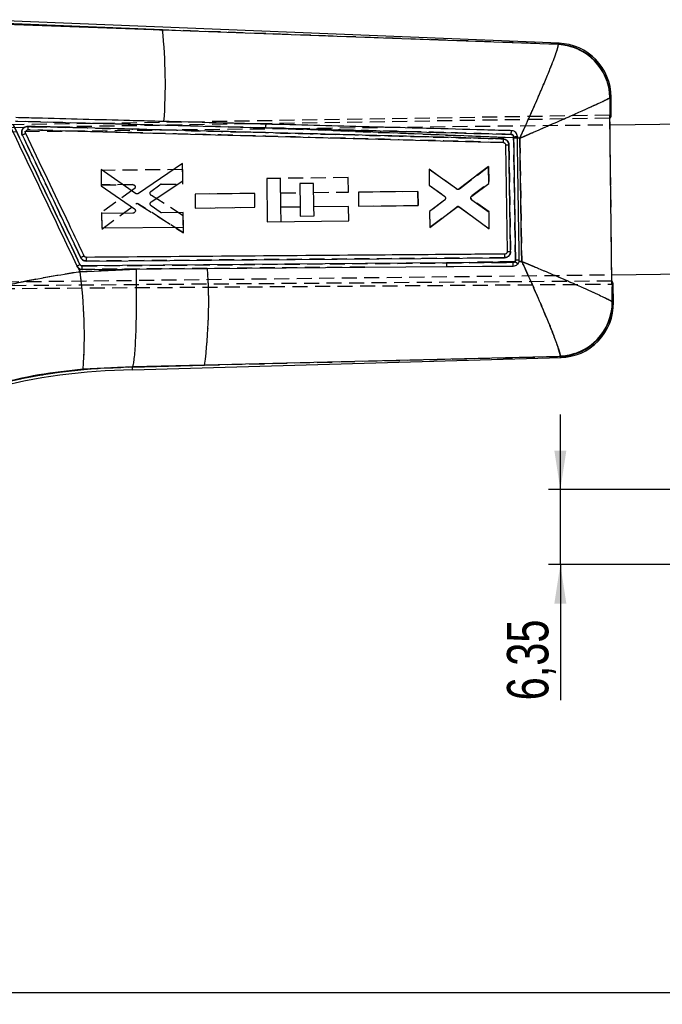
# Model space of a CAD drawing. Extents: x 21 to 399, y 25 to 275.
# Tile 7 of 12: x 84 to 139, y 192 to 275. Entities that reach past the tile are written whole.
import ezdxf

# ---------------------------------------------------------------- set-up
doc = ezdxf.new("R2010")
doc.units = 0
doc.linetypes.add('HIDDEN', pattern=[1.905, 1.27, -0.635])
doc.layers.get('0').update_dxf_attribs({"linetype": 'CONTINUOUS'})
doc.layers.add('FORMATO', color=179, linetype='CONTINUOUS')
doc.styles.add('SLDTEXTSTYLE0', font='TXT', dxfattribs={"width": 0.75})
doc.dimstyles.new('SLDDIMSTYLE0', dxfattribs={"dimtxt": 3.5, "dimasz": 3.302, "dimexe": 0, "dimexo": 0.0625, "dimgap": 0.875, "dimtad": 1, "dimdec": 0, "dimrnd": 1e-09, "dimzin": 12, "dimtxsty": 'SLDTEXTSTYLE0', "dimsah": 1, "dimcen": 0.09, "dimazin": 3, "dimtfac": 1, "dimtdec": 0, "dimtofl": 0, "dimtmove": 0, "dimatfit": 3, "dimtolj": 1, "dimtzin": 12})
doc.dimstyles.new('SLDDIMSTYLE4', dxfattribs={"dimtxt": 3.5, "dimasz": 3.302, "dimexe": 0, "dimexo": 0.0625, "dimgap": 0.875, "dimtad": 1, "dimdec": 3, "dimrnd": 1e-09, "dimzin": 12, "dimtxsty": 'SLDTEXTSTYLE0', "dimsah": 1, "dimcen": 0.09, "dimazin": 3, "dimtfac": 1, "dimtdec": 3, "dimtmove": 0, "dimatfit": 3, "dimtolj": 1, "dimtzin": 12})

# ---------------------------------------------------------------- blocks, each defined once
blk = doc.blocks.new('_D')
at = {"layer": 'FORMATO'}
for p, q in [((49.483, 256.986), (49.483, 191.741)), ((277.561, 250.238), (277.561, 191.741)), ((49.483, 192.741), (277.561, 192.741))]:
    blk.add_line(p, q, dxfattribs=at)
for points in [[(49.483, 192.741), (52.785, 192.233), (52.785, 193.249)], [(277.561, 192.741), (274.259, 193.249), (274.259, 192.233)]]:
    blk.add_solid(points, dxfattribs=at)
at = {"layer": 'FORMATO', "insert": (154.218, 197.253), "char_height": 3.5, "attachment_point": 1, "style": 'SLDTEXTSTYLE0'}
blk.add_mtext('228', dxfattribs=at)
blk = doc.blocks.new('_D_6')
at = {"layer": 'FORMATO'}
for p, q in [((130.165, 235.299), (130.165, 241.649)), ((142.501, 235.299), (129.165, 235.299)), ((130.165, 228.949), (130.165, 235.299)), ((142.501, 228.949), (129.165, 228.949)), ((130.165, 228.949), (130.165, 217.467))]:
    blk.add_line(p, q, dxfattribs=at)
for points in [[(130.165, 235.299), (130.673, 238.601), (129.657, 238.601)], [(130.165, 228.949), (129.657, 225.647), (130.673, 225.647)]]:
    blk.add_solid(points, dxfattribs=at)
at = {"layer": 'FORMATO', "insert": (125.653, 217.467), "char_height": 3.5, "attachment_point": 1, "rotation": 90, "style": 'SLDTEXTSTYLE0'}
blk.add_mtext('6,35', dxfattribs=at)

msp = doc.modelspace()

# ---------------------------------------------------------------- linework, layer by layer
at = {"color": 7, "linetype": 'CONTINUOUS'}
for p, q in [((130.071456, 273.069206), (81.03458, 275.065377)), ((96.520821, 274.203035), (81.027174, 274.833742)), ((83.21012, 274.681713), (96.520821, 274.203035)), ((96.520821, 274.203035), (129.994771, 272.988702)), ((129.997326, 272.954851), (129.994771, 272.988702)), ((134.370172, 268.484495), (134.359365, 268.470093)), ((134.359365, 268.470093), (134.376492, 266.9769)), ((134.471318, 266.97842), (134.452866, 268.558811)), ((134.376492, 266.9769), (134.359, 266.97662)), ((134.527216, 252.687387), (134.359, 266.97662)), ((134.361999, 266.721904), (134.379217, 266.739323)), ((134.36836, 266.181565), (134.361999, 266.721904)), ((134.471318, 266.97842), (134.470599, 266.978409)), ((84.089728, 266.468495), (105.236488, 265.91498)), ((126.212513, 265.067491), (105.236488, 265.91498)), ((134.36836, 266.181565), (143.06361, 266.283087)), ((85.140029, 265.73709), (125.329873, 264.676865)), ((126.21084, 265.1643), (126.212513, 265.067491)), ((126.533328, 265.073362), (126.531782, 265.173587)), ((126.533622, 265.054289), (126.533328, 265.073362)), ((126.740387, 265.045784), (126.533622, 265.054289)), ((125.527712, 264.476775), (125.666319, 255.435543)), ((98.221051, 262.887846), (94.479727, 260.353833)), ((98.237807, 261.431403), (98.221051, 262.887846)), ((124.0927, 262.638091), (121.612432, 260.743088)), ((124.109147, 261.207215), (124.0927, 262.638091)), ((94.249906, 260.355453), (91.325129, 262.396704)), ((91.325129, 262.396704), (91.341259, 260.991897)), ((121.371033, 260.739441), (119.060049, 262.399192)), ((119.060049, 262.399192), (119.0753, 261.070933)), ((91.341259, 260.991897), (94.138855, 259.068075)), ((95.566103, 259.643338), (98.237807, 261.431403)), ((106.511416, 261.638115), (105.33631, 261.624395)), ((105.33631, 261.624395), (105.379218, 257.949465)), ((106.540004, 259.189354), (106.511416, 261.638115)), ((109.301264, 261.210802), (108.126162, 261.197082)), ((108.126162, 261.197082), (108.149385, 259.208144)), ((109.324487, 259.221862), (109.301264, 261.210802)), ((119.0753, 261.070933), (120.373251, 260.124236)), ((122.67304, 260.131554), (124.109147, 261.207215)), ((104.317585, 260.362852), (99.28274, 260.303113)), ((99.28274, 260.303113), (99.296236, 259.128095)), ((104.331097, 259.187789), (104.317585, 260.362852)), ((118.116623, 260.523989), (113.081845, 260.464239)), ((113.081845, 260.464239), (113.095341, 259.289219)), ((118.130131, 259.348925), (118.116623, 260.523989)), ((96.325839, 258.763424), (95.561029, 259.307496)), ((99.296236, 259.128095), (104.331097, 259.187789)), ((108.149385, 259.208144), (106.540004, 259.189354)), ((112.262243, 259.256163), (109.324487, 259.221862)), ((112.27656, 258.029993), (112.262243, 259.256163)), ((113.095341, 259.289219), (118.130131, 259.348925)), ((120.376242, 259.79834), (119.101131, 258.821675)), ((119.116681, 257.467474), (121.414984, 259.189074)), ((121.656222, 259.19076), (124.15321, 257.373951)), ((124.137355, 258.753353), (122.676192, 259.802723)), ((94.025666, 258.697247), (91.367977, 258.665697)), ((91.367977, 258.665697), (91.382058, 257.439587)), ((98.268652, 258.747577), (96.4456, 258.725957)), ((98.282756, 257.521407), (98.268652, 258.747577)), ((119.101131, 258.821675), (119.116681, 257.467474)), ((124.15321, 257.373951), (124.137355, 258.753353)), ((91.382058, 257.439587), (98.282756, 257.521407)), ((105.379218, 257.949465), (112.27656, 258.029993)), ((125.486149, 255.230329), (125.464143, 255.228917)), ((120.535327, 254.478223), (89.729155, 254.231633)), ((90.072157, 254.640569), (125.448616, 254.922816)), ((113.62973, 254.122493), (120.555794, 254.176156)), ((120.535327, 254.478223), (126.326663, 254.601413)), ((126.167355, 254.525128), (120.535327, 254.478223)), ((126.677645, 254.608945), (126.691746, 254.734845)), ((126.677645, 254.608945), (126.900295, 254.613729)), ((89.379394, 254.091041), (89.549216, 253.735344)), ((89.549216, 253.735344), (94.309496, 253.945592)), ((89.749495, 253.934167), (96.405515, 253.987187)), ((94.309496, 253.945592), (96.405515, 253.987187)), ((96.405515, 253.987187), (100.335648, 254.018301)), ((100.335648, 254.018301), (113.62973, 254.122493)), ((134.517856, 253.482445), (143.211879, 253.583952)), ((134.524219, 252.942103), (134.517856, 253.482445)), ((134.537216, 252.92908), (134.524219, 252.942103)), ((134.527216, 252.687387), (134.539973, 252.68748)), ((134.539973, 252.68748), (134.557003, 251.19429)), ((134.636242, 252.688184), (134.638162, 252.688197)), ((134.656726, 251.098202), (134.638162, 252.688197)), ((134.557003, 251.19429), (134.571506, 251.17387)), ((100.080503, 245.832927), (93.988137, 245.687881)), ((93.98854, 245.65543), (100.080503, 245.832927)), ((93.993278, 245.423726), (130.222561, 246.479317)), ((130.14348, 246.561379), (100.080503, 245.832927)), ((130.14348, 246.561379), (130.147906, 246.608996)), ((93.987892, 245.687128), (89.818539, 245.492448)), ((93.988137, 245.687881), (93.987892, 245.687128)), ((93.98854, 245.65543), (93.987892, 245.687128)), ((93.993256, 245.424609), (93.98854, 245.65543))]:
    msp.add_line(p, q, dxfattribs=at)
at = {"color": 7, "linetype": 'HIDDEN'}
for p, q in [((81.027174, 274.833742), (96.520821, 274.203035)), ((96.520821, 274.203035), (83.21012, 274.681713)), ((129.994771, 272.988702), (96.520821, 274.203035)), ((129.994771, 272.988702), (129.997326, 272.954851)), ((134.359365, 268.470093), (134.370172, 268.484495)), ((134.379217, 266.739323), (134.359365, 268.470093)), ((134.361999, 266.721904), (68.096781, 265.67997)), ((134.359, 266.97662), (68.631934, 265.922386)), ((67.718746, 265.403408), (134.36836, 266.181565)), ((105.236488, 265.91498), (84.089728, 266.468495)), ((85.131073, 266.035057), (85.129598, 265.920653)), ((105.236488, 265.91498), (126.212513, 265.067491)), ((134.517856, 253.482445), (134.36836, 266.181565)), ((85.134657, 265.759765), (85.140476, 265.737078)), ((126.212513, 265.067491), (126.210848, 265.163782)), ((126.531778, 265.173587), (126.533328, 265.073362)), ((126.533622, 265.054289), (126.740387, 265.045784)), ((124.09175, 262.63808), (121.63786, 260.763469)), ((121.63786, 260.763469), (124.09175, 262.63808)), ((124.108104, 261.258683), (124.09175, 262.63808)), ((124.09175, 262.63808), (124.108104, 261.258683)), ((98.225953, 262.386619), (91.325225, 262.307301)), ((91.325225, 262.307301), (91.339769, 261.081199)), ((98.240482, 261.160451), (98.225953, 262.386619)), ((112.233652, 261.704925), (106.511435, 261.638115)), ((112.247968, 260.478757), (112.233652, 261.704925)), ((121.396648, 260.759521), (119.058779, 262.426994)), ((119.058779, 262.426994), (119.074846, 261.072799)), ((91.339769, 261.081199), (93.99748, 261.111706)), ((93.99748, 261.111706), (91.339769, 261.081199)), ((95.546672, 260.537471), (96.29857, 261.099252)), ((96.417422, 261.139504), (98.240482, 261.160451)), ((119.074846, 261.072799), (120.372413, 260.126169)), ((122.671841, 260.175486), (124.108104, 261.258683)), ((94.119297, 260.743621), (91.367373, 258.755009)), ((98.272303, 258.476637), (95.559584, 260.201837)), ((104.317388, 260.361939), (99.282509, 260.304067)), ((99.282509, 260.304067), (99.296449, 259.129052)), ((104.331316, 259.18688), (104.317388, 260.361939)), ((106.525729, 260.411947), (108.13511, 260.430738)), ((109.310212, 260.444458), (112.247968, 260.478757)), ((118.116425, 260.523021), (113.08161, 260.465159)), ((113.08161, 260.465159), (113.095554, 259.290145)), ((118.130354, 259.347962), (118.116425, 260.523021)), ((118.116425, 260.523021), (118.130354, 259.347962)), ((91.384048, 257.350208), (94.260367, 259.459188)), ((94.49009, 259.466173), (98.289559, 257.020201)), ((98.289559, 257.020201), (94.49009, 259.466173)), ((99.296449, 259.129052), (104.331316, 259.18688)), ((106.55432, 257.963184), (106.540011, 259.18873)), ((108.149389, 259.207749), (108.15833, 258.441798)), ((109.333435, 258.455516), (109.324491, 259.221484)), ((113.095554, 259.290145), (118.130354, 259.347962)), ((120.377032, 259.800292), (119.101541, 258.823549)), ((119.117303, 257.495295), (121.388907, 259.208552)), ((121.630324, 259.210539), (124.15416, 257.373962)), ((124.137195, 258.804831), (122.676367, 259.84667)), ((91.367373, 258.755009), (91.384048, 257.350208)), ((98.289559, 257.020201), (98.272303, 258.476637)), ((108.15833, 258.441798), (109.333435, 258.455516)), ((119.101541, 258.823549), (119.117303, 257.495295)), ((124.15416, 257.373962), (124.137195, 258.804831)), ((89.381607, 254.089338), (89.287834, 254.222297)), ((89.729155, 254.231633), (120.535327, 254.478223)), ((125.448616, 254.922816), (90.072157, 254.640569)), ((126.326663, 254.601413), (120.535327, 254.478223)), ((120.535327, 254.478223), (126.167355, 254.525128)), ((126.900295, 254.613729), (126.677645, 254.608945)), ((67.867013, 252.704271), (134.517856, 253.482445)), ((89.549216, 253.735344), (89.379394, 254.091041)), ((94.309496, 253.945592), (89.549216, 253.735344)), ((113.62973, 254.122493), (89.749495, 253.934167)), ((96.405515, 253.987187), (94.309496, 253.945592)), ((134.524219, 252.942103), (59.820013, 252.372301)), ((59.889959, 252.141663), (134.527216, 252.687387)), ((134.557003, 251.19429), (134.537216, 252.92908)), ((134.571506, 251.17387), (134.557003, 251.19429)), ((93.988137, 245.687881), (100.080503, 245.832927)), ((100.080503, 245.832927), (93.98854, 245.65543)), ((100.080503, 245.832927), (130.14348, 246.561379)), ((130.147906, 246.608996), (130.14348, 246.561379)), ((89.818539, 245.492448), (93.987892, 245.687128))]:
    msp.add_line(p, q, dxfattribs=at)
at = {"color": 8, "linetype": 'CONTINUOUS', "flags": 128}
for points in [[(129.994771, 272.988702), (130.062932, 273.060262), (130.071456, 273.069206)], [(134.452866, 268.558811), (134.443676, 268.550552), (134.370172, 268.484495)], [(134.571506, 251.17387), (134.647256, 251.106612), (134.656726, 251.098202)], [(130.222561, 246.479317), (130.213773, 246.488436), (130.14348, 246.561379)]]:
    msp.add_lwpolyline(points, dxfattribs=at)
at = {"color": 7, "linetype": 'HIDDEN', "flags": 128}
for points in [[(130.071456, 273.069206), (130.062932, 273.060262), (129.994771, 272.988702)], [(134.370172, 268.484495), (134.443676, 268.550552), (134.452866, 268.558811)], [(134.656726, 251.098202), (134.647256, 251.106612), (134.571506, 251.17387)], [(130.14348, 246.561379), (130.213773, 246.488436), (130.222561, 246.479317)]]:
    msp.add_lwpolyline(points, dxfattribs=at)
at = {"color": 7, "linetype": 'CONTINUOUS', "flags": 128}
msp.add_lwpolyline([(120.555794, 254.176156), (121.145653, 254.180708), (123.577038, 254.199446), (126.188004, 254.219518)], dxfattribs=at)
at = {"color": 7, "linetype": 'CONTINUOUS'}
for centre, radius, start, end in [((53.501842, 269.641285), 43.260167, 355.76980447, 6.0530475), ((129.794915, 268.417318), 4.575751, 0.84118967, 87.49668726), ((129.778318, 268.378118), 4.58197, 1.15019474, 87.26034822), ((129.885678, 268.505487), 4.5675, 359.96641414, 88.24098768), ((106.787487, 265.948298), 1.551357, 169.79496145, 181.23064353), ((126.195281, 271.252102), 6.087822, 270.1464724, 273.16860295), ((125.865188, 292.814664), 27.749347, 270.7171627, 271.37968279), ((125.314163, 286.006861), 21.531145, 270.56827559, 271.33349054), ((97.542276, 238.571517), 18.17912, 114.84990796, 115.86879291), ((125.622278, 272.497353), 17.061868, 270.14790502, 271.10922754), ((91.452364, 254.727883), 1.382966, 170.67808651, 183.61977389), ((121.836996, 254.414691), 1.303218, 177.20573951, 190.54663621), ((127.753205, 256.317881), 2.231878, 230.27033148, 238.43746793), ((126.23425, 276.615737), 21.885674, 270.35411241, 271.19778248), ((49.268455, 248.293386), 40.646704, 356.0486538, 7.69411271), ((59.154119, 251.205301), 41.277491, 352.52158789, 3.90765088), ((129.995722, 251.134943), 4.575949, 271.85041382, 0.48741981), ((129.973404, 251.189275), 4.583602, 272.18183566, 0.06268505), ((130.089537, 251.044879), 4.5675, 270.96999644, 1.23439283), ((94.584684, 194.943402), 50.715531, 90.6735083, 104.66891946), ((94.584684, 194.943402), 50.483788, 90.67075313, 104.66891946)]:
    msp.add_arc(centre, radius, start, end, dxfattribs=at)
at = {"color": 7, "linetype": 'HIDDEN'}
for centre, radius, start, end in [((53.501842, 269.641285), 43.260167, 355.76980447, 6.0530475), ((129.794915, 268.417318), 4.575751, 0.84118967, 87.49668726), ((129.778318, 268.378118), 4.58197, 1.15019474, 87.26034822), ((106.787487, 265.948298), 1.551357, 169.79496145, 181.23064353), ((126.183593, 271.312985), 6.149263, 270.25401447, 273.24594712), ((125.865188, 292.814664), 27.749347, 270.7171627, 271.37968279), ((125.440583, 284.413738), 19.937153, 270.25039292, 271.0767943), ((96.419735, 260.937072), 0.202444, 90.65559227, 126.76411649), ((95.671217, 260.374758), 0.205824, 198.06469394, 237.15551639), ((121.514572, 260.925363), 0.203494, 234.58495862, 307.29025467), ((122.796817, 260.013427), 0.20571, 191.46320261, 234.15900568), ((94.380454, 259.290881), 0.206754, 57.97660782, 125.50738209), ((121.510961, 259.046179), 0.203132, 54.01179761, 126.93232072), ((97.703607, 238.147043), 18.632117, 114.75154205, 115.74565841), ((125.750322, 270.946032), 15.510717, 269.68970612, 270.7472088), ((91.462609, 254.727373), 1.393159, 170.7256275, 183.5722329), ((121.836996, 254.414691), 1.303218, 177.20573951, 190.54663621), ((127.753205, 256.317881), 2.231878, 230.27033148, 238.43746793), ((126.0821, 278.561808), 23.834759, 270.69096322, 271.46566254), ((49.268455, 248.293386), 40.646704, 356.0486538, 7.69411271), ((59.154119, 251.205301), 41.277491, 352.52158789, 3.90765088), ((129.995722, 251.134943), 4.575949, 271.85041382, 0.48741981), ((129.973404, 251.189275), 4.583602, 272.18183566, 0.06268505), ((94.584684, 194.943402), 50.715531, 90.6735083, 104.66891946)]:
    msp.add_arc(centre, radius, start, end, dxfattribs=at)
at = {"color": 7, "linetype": 'CONTINUOUS'}
for centre, major_axis, start_param, end_param in [((73.578563, 266.002421), (60.892737, 0.977346), 6.227049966, 6.282869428), ((73.739218, 252.242234), (60.898957, 0.444618), 0.000315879, 0.057081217)]:
    msp.add_ellipse(centre, major_axis=major_axis, ratio=0.069928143, start_param=start_param, end_param=end_param, dxfattribs=at)
for points, knots in [([(126.740387, 265.045784), (126.742956, 265.051366), (126.745958, 265.057889), (126.750872, 265.068545), (126.756536, 265.080857), (126.767362, 265.104367), (126.785654, 265.144121), (126.816341, 265.210866), (126.867831, 265.322972), (126.954236, 265.511526), (127.099621, 265.829826), (127.346379, 266.373289), (127.77922, 267.336612), (128.315367, 268.554364), (128.860085, 269.829416), (129.277299, 270.841869), (129.590279, 271.639458), (129.862202, 272.381285), (129.989908, 272.807226), (129.995921, 272.92688), (129.997326, 272.954851)], [0, 0, 0, 0, 0.001490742, 0.001741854, 0.002846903, 0.004778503, 0.008021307, 0.01346517, 0.02260729, 0.037973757, 0.063867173, 0.107815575, 0.184018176, 0.325715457, 0.450190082, 0.574613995, 0.675061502, 0.77548284, 0.94751585, 1, 1, 1, 1]), ([(126.740387, 265.045784), (126.746025, 265.048213), (126.752614, 265.05105), (126.763389, 265.055684), (126.77583, 265.061043), (126.799588, 265.071273), (126.839742, 265.088571), (126.907138, 265.117602), (127.020272, 265.166363), (127.21037, 265.24836), (127.530785, 265.386762), (128.076423, 265.622984), (129.039111, 266.041477), (130.245454, 266.570049), (131.492544, 267.122834), (132.468105, 267.561191), (133.221555, 267.905904), (133.903903, 268.225754), (134.268407, 268.408292), (134.342131, 268.458384), (134.359365, 268.470093)], [0, 0, 0, 0, 0.001490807, 0.001741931, 0.002848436, 0.004780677, 0.008024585, 0.013469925, 0.022614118, 0.037983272, 0.063880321, 0.107832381, 0.184036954, 0.32571566, 0.450190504, 0.574614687, 0.675062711, 0.77548436, 0.9475167, 1, 1, 1, 1]), ([(96.644158, 266.450252), (96.487112, 266.454384), (95.519562, 266.479846), (91.930477, 266.574249), (87.910691, 266.679802), (84.701381, 266.76393), (84.113667, 266.779336)], [0, 0, 0, 0, 0.037599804, 0.231650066, 0.859293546, 1, 1, 1, 1]), ([(83.643014, 266.053467), (84.583841, 264.081614), (86.465496, 260.137907), (88.347055, 256.194167), (89.287834, 254.222297)], [0, 0, 0, 0, 0.500000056, 1, 1, 1, 1]), ([(89.543605, 254.34797), (88.612687, 256.299825), (86.7321, 260.242852), (84.851362, 264.185819), (83.901616, 266.176961)], [0, 0, 0, 0, 0.495014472, 1, 1, 1, 1]), ([(85.131073, 266.035057), (85.130227, 266.035074), (85.072422, 266.036225), (84.95641, 266.018628), (84.807756, 265.93943), (84.710725, 265.83726), (84.641609, 265.716362), (84.604002, 265.574537), (84.61355, 265.424254), (84.646965, 265.340551), (84.659183, 265.309944)], [0, 0, 0, 0, 0.002468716, 0.168514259, 0.334549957, 0.48459699, 0.572485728, 0.738425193, 0.904352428, 1, 1, 1, 1]), ([(85.131073, 266.035057), (85.130387, 265.995844), (85.129014, 265.917419), (85.130458, 265.819197), (85.134252, 265.750579), (85.138401, 265.741579), (85.140476, 265.737078)], [0, 0, 0, 0, 0.250005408, 0.500002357, 0.750001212, 1, 1, 1, 1]), ([(125.321591, 264.979854), (118.628744, 265.15636), (105.232161, 265.50966), (91.835065, 265.85983), (85.131073, 266.035057)], [0, 0, 0, 0, 0.499593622, 1, 1, 1, 1]), ([(105.260672, 266.223154), (105.06035, 266.228442), (104.04954, 266.255123), (101.466713, 266.32325), (98.794859, 266.393644), (96.933489, 266.442636), (96.644158, 266.450252)], [0, 0, 0, 0, 0.069746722, 0.351935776, 0.899265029, 1, 1, 1, 1]), ([(105.236488, 265.91498), (107.938132, 265.842672), (114.863786, 265.657311), (121.789153, 265.470898), (126.012987, 265.357203)], [0, 0, 0, 0, 0.390092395, 1, 1, 1, 1]), ([(126.037901, 265.67284), (125.872623, 265.677232), (124.896903, 265.703161), (120.6794, 265.815186), (113.918997, 265.994435), (107.968869, 266.151614), (105.260672, 266.223154)], [0, 0, 0, 0, 0.023865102, 0.140887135, 0.608975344, 1, 1, 1, 1]), ([(84.659183, 265.309944), (84.669774, 265.314933), (84.695535, 265.327066), (84.751815, 265.353529), (84.824509, 265.38762), (84.894563, 265.420303), (84.939206, 265.440942), (84.947305, 265.444477), (84.950956, 265.44607)], [0, 0, 0, 0, 0.073721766, 0.17931357, 0.394120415, 0.608908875, 0.823708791, 1, 1, 1, 1]), ([(84.659183, 265.309944), (85.484372, 263.579929), (87.134873, 260.119639), (88.785258, 256.659305), (89.610511, 254.929009)], [0, 0, 0, 0, 0.499962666, 1, 1, 1, 1]), ([(84.950956, 265.44607), (84.943687, 265.466465), (84.928243, 265.509802), (84.933523, 265.580381), (84.961428, 265.645424), (85.00768, 265.697474), (85.048631, 265.716356), (85.068608, 265.725567)], [0, 0, 0, 0, 0.189476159, 0.402611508, 0.60483211, 0.807227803, 1, 1, 1, 1]), ([(89.902634, 255.067465), (89.82522, 255.22973), (89.398171, 256.124854), (87.747641, 259.584397), (86.174471, 262.88166), (84.950956, 265.44607)], [0, 0, 0, 0, 0.046903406, 0.258739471, 1, 1, 1, 1]), ([(85.068608, 265.725567), (85.069999, 265.726049), (85.092815, 265.733956), (85.117165, 265.73557), (85.140029, 265.737086)], [0, 0, 0, 0, 0.06098146, 1, 1, 1, 1]), ([(125.321591, 264.979854), (125.320774, 264.940146), (125.319139, 264.860731), (125.320291, 264.760691), (125.323902, 264.690672), (125.327989, 264.681464), (125.330033, 264.676861)], [0, 0, 0, 0, 0.2499998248, 0.4999996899, 0.7499996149, 1, 1, 1, 1]), ([(125.815226, 264.481548), (125.809589, 264.533145), (125.797725, 264.641739), (125.714924, 264.79031), (125.587438, 264.906966), (125.447871, 264.968515), (125.356338, 264.976734), (125.321591, 264.979854)], [0, 0, 0, 0, 0.200371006, 0.421711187, 0.643076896, 0.864509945, 1, 1, 1, 1]), ([(126.012987, 265.357203), (126.01358, 265.377667), (126.014766, 265.418596), (126.017358, 265.478113), (126.020431, 265.53319), (126.023921, 265.581627), (126.027674, 265.621521), (126.031548, 265.651015), (126.035006, 265.667874), (126.037053, 265.671402), (126.037886, 265.67284)], [0, 0, 0, 0, 0.130078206, 0.260159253, 0.390237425, 0.520317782, 0.650400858, 0.780484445, 0.910564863, 1, 1, 1, 1]), ([(126.012987, 265.357207), (126.024799, 265.356261), (126.059232, 265.353502), (126.113683, 265.332319), (126.166267, 265.28878), (126.202652, 265.230487), (126.208129, 265.18624), (126.210844, 265.1643)], [0, 0, 0, 0, 0.11706904, 0.341267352, 0.563663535, 0.783651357, 1, 1, 1, 1]), ([(126.531782, 265.173587), (126.524474, 265.233676), (126.509162, 265.35959), (126.404336, 265.517463), (126.258736, 265.625937), (126.130289, 265.66716), (126.055761, 265.671745), (126.037901, 265.672843)], [0, 0, 0, 0, 0.233021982, 0.488288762, 0.709338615, 0.93034902, 1, 1, 1, 1]), ([(126.212513, 265.067491), (126.215599, 264.864515), (126.231029, 263.849638), (126.28338, 260.403965), (126.332609, 257.161273), (126.369512, 254.730481)], [0, 0, 0, 0, 0.05890756, 0.294536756, 1, 1, 1, 1]), ([(126.691742, 254.734845), (126.688951, 254.917141), (126.673727, 255.911336), (126.621008, 259.351148), (126.571095, 262.608668), (126.533622, 265.054289)], [0, 0, 0, 0, 0.052995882, 0.289025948, 1, 1, 1, 1]), ([(126.900295, 254.613729), (126.873531, 256.333846), (126.819426, 259.811183), (126.76692, 263.288549), (126.740387, 265.045784)], [0, 0, 0, 0, 0.494665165, 1, 1, 1, 1]), ([(125.329873, 264.676865), (125.352666, 264.673961), (125.398251, 264.668153), (125.458191, 264.631301), (125.502806, 264.578281), (125.52434, 264.523306), (125.52685, 264.488624), (125.527708, 264.476775)], [0, 0, 0, 0, 0.2210815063, 0.4421606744, 0.6634264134, 0.8850193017, 1, 1, 1, 1]), ([(125.952562, 255.438683), (125.949482, 255.641658), (125.934077, 256.656532), (125.888326, 259.670819), (125.84561, 262.482133), (125.81523, 264.481548)], [0, 0, 0, 0, 0.067337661, 0.336688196, 1, 1, 1, 1]), ([(94.479727, 260.353833), (94.459003, 260.34293), (94.417555, 260.321125), (94.346292, 260.317096), (94.289174, 260.331542), (94.259608, 260.349545), (94.249906, 260.355453)], [0, 0, 0, 0, 0.2866819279, 0.5733591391, 0.8599981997, 1, 1, 1, 1]), ([(120.373247, 260.12423), (120.390333, 260.108375), (120.424506, 260.076663), (120.454446, 260.009272), (120.454243, 259.961027), (120.454138, 259.936142)], [0, 0, 0, 0, 0.3262177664, 0.6524569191, 1, 1, 1, 1]), ([(121.612432, 260.743088), (121.592863, 260.730993), (121.553725, 260.706802), (121.484234, 260.698064), (121.420735, 260.709287), (121.386084, 260.73031), (121.371033, 260.739441)], [0, 0, 0, 0, 0.265350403, 0.530699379, 0.796158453, 1, 1, 1, 1]), ([(122.676192, 259.802723), (122.658783, 259.818456), (122.623965, 259.849924), (122.595428, 259.915604), (122.589988, 259.968849), (122.594016, 259.997844), (122.594846, 260.003819)], [0, 0, 0, 0, 0.306896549, 0.613800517, 0.920414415, 1, 1, 1, 1]), ([(122.594846, 260.003819), (122.601143, 260.026151), (122.613737, 260.070812), (122.647456, 260.11119), (122.669233, 260.128525), (122.67304, 260.131556)], [0, 0, 0, 0, 0.4521200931, 0.9042127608, 1, 1, 1, 1]), ([(95.561029, 259.307496), (95.543532, 259.323373), (95.508536, 259.355129), (95.480038, 259.421235), (95.473594, 259.482644), (95.481653, 259.51891), (95.484631, 259.532309)], [0, 0, 0, 0, 0.279093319, 0.558206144, 0.836773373, 1, 1, 1, 1]), ([(95.484631, 259.532309), (95.493316, 259.554098), (95.510874, 259.598153), (95.547566, 259.628169), (95.566111, 259.64334)], [0, 0, 0, 0, 0.4945941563, 1, 1, 1, 1]), ([(120.454138, 259.936142), (120.449101, 259.913481), (120.439028, 259.868162), (120.405918, 259.82327), (120.382279, 259.803411), (120.376242, 259.79834)], [0, 0, 0, 0, 0.426825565, 0.853621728, 1, 1, 1, 1]), ([(121.414984, 259.189074), (121.43471, 259.200994), (121.47416, 259.224833), (121.543865, 259.232899), (121.607099, 259.221053), (121.641434, 259.199879), (121.656222, 259.19076)], [0, 0, 0, 0, 0.266155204, 0.532288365, 0.798560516, 1, 1, 1, 1]), ([(94.220968, 258.852882), (94.213402, 258.831157), (94.198269, 258.787708), (94.149864, 258.737136), (94.09048, 258.703954), (94.046642, 258.699417), (94.025666, 258.697247)], [0, 0, 0, 0, 0.255030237, 0.510046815, 0.765566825, 1, 1, 1, 1]), ([(94.138855, 259.068075), (94.156404, 259.053248), (94.191502, 259.023595), (94.22146, 258.960335), (94.229793, 258.901108), (94.223331, 258.865794), (94.220968, 258.852882)], [0, 0, 0, 0, 0.279855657, 0.559715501, 0.83901424, 1, 1, 1, 1]), ([(96.4456, 258.725957), (96.42262, 258.727687), (96.379706, 258.730918), (96.342924, 258.753114), (96.325839, 258.763424)], [0, 0, 0, 0, 0.535495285, 1, 1, 1, 1]), ([(90.087662, 254.951897), (90.06544, 254.95385), (90.019778, 254.957863), (89.958626, 254.992169), (89.920887, 255.032736), (89.906452, 255.0602), (89.902634, 255.067465)], [0, 0, 0, 0, 0.289451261, 0.594785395, 0.892814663, 1, 1, 1, 1]), ([(125.464143, 255.228917), (125.332375, 255.227907), (124.390092, 255.220684), (120.205754, 255.188536), (108.545353, 255.098413), (97.695482, 255.012288), (90.087662, 254.951897)], [0, 0, 0, 0, 0.011174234, 0.079907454, 0.354840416, 1, 1, 1, 1]), ([(125.464143, 255.228917), (125.461841, 255.224182), (125.457199, 255.214633), (125.451784, 255.144166), (125.448411, 255.042945), (125.448548, 254.962859), (125.448616, 254.922816)], [0, 0, 0, 0, 0.2469264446, 0.4979497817, 0.748973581, 1, 1, 1, 1]), ([(125.448616, 254.922816), (125.491477, 254.92643), (125.591351, 254.93485), (125.73672, 255.00429), (125.86098, 255.12465), (125.939958, 255.276391), (125.948489, 255.386175), (125.95257, 255.438683)], [0, 0, 0, 0, 0.161074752, 0.375336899, 0.58953295, 0.803679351, 1, 1, 1, 1]), ([(125.666322, 255.435543), (125.664257, 255.412451), (125.660127, 255.366268), (125.625355, 255.304515), (125.573814, 255.257649), (125.523607, 255.23607), (125.493572, 255.231467), (125.486149, 255.230329)], [0, 0, 0, 0, 0.231278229, 0.462560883, 0.693625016, 0.924274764, 1, 1, 1, 1]), ([(89.287834, 254.222297), (89.290787, 254.223923), (89.296693, 254.227174), (89.343775, 254.250434), (89.413158, 254.284317), (89.475176, 254.314414), (89.519299, 254.33578), (89.533601, 254.342706), (89.543769, 254.347631)], [0, 0, 0, 0, 0.2238243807, 0.4476464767, 0.6714790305, 0.8952981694, 0.9255594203, 1, 1, 1, 1]), ([(89.287834, 254.222297), (89.314276, 254.177106), (89.341465, 254.130635), (89.378379, 254.092101), (89.379394, 254.091041)], [0, 0, 0, 0, 0.972483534, 1, 1, 1, 1]), ([(89.729155, 254.231633), (89.712809, 254.232804), (89.673281, 254.235637), (89.614894, 254.262066), (89.568893, 254.303195), (89.550532, 254.335704), (89.543605, 254.347968)], [0, 0, 0, 0, 0.212953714, 0.514988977, 0.817019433, 1, 1, 1, 1]), ([(89.610511, 254.929009), (89.622694, 254.906322), (89.661832, 254.833434), (89.76208, 254.732401), (89.9119, 254.653594), (90.020566, 254.644762), (90.072157, 254.640569)], [0, 0, 0, 0, 0.13463668, 0.432557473, 0.730594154, 1, 1, 1, 1]), ([(89.748668, 253.934159), (89.746589, 253.937523), (89.742432, 253.944252), (89.736729, 253.996763), (89.73225, 254.07398), (89.73016, 254.146232), (89.729371, 254.199552), (89.729235, 254.219663), (89.729155, 254.231633)], [0, 0, 0, 0, 0.2178535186, 0.4357086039, 0.6535625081, 0.8714170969, 0.9234680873, 1, 1, 1, 1]), ([(126.326663, 254.601413), (126.310763, 254.585285), (126.278791, 254.552855), (126.22076, 254.529208), (126.18272, 254.526302), (126.167355, 254.525128)], [0, 0, 0, 0, 0.370971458, 0.745928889, 1, 1, 1, 1]), ([(126.188004, 254.219518), (126.186063, 254.223192), (126.182025, 254.230834), (126.176193, 254.281909), (126.171409, 254.358142), (126.168405, 254.443756), (126.167669, 254.500829), (126.167355, 254.525128)], [0, 0, 0, 0, 0.201389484, 0.418920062, 0.636448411, 0.845215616, 1, 1, 1, 1]), ([(126.188004, 254.219518), (126.251281, 254.227077), (126.371546, 254.241442), (126.505208, 254.325014), (126.563839, 254.392013), (126.584975, 254.416165)], [0, 0, 0, 0, 0.415235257, 0.789200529, 1, 1, 1, 1]), ([(126.369515, 254.730481), (126.367865, 254.707025), (126.364579, 254.660325), (126.339264, 254.620991), (126.326663, 254.601413)], [0, 0, 0, 0, 0.502272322, 1, 1, 1, 1]), ([(126.584975, 254.416165), (126.613151, 254.458811), (126.653058, 254.519212), (126.67206, 254.58856), (126.677645, 254.608945)], [0, 0, 0, 0, 0.706051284, 1, 1, 1, 1]), ([(130.147906, 246.608996), (130.143021, 246.67053), (130.133251, 246.793608), (129.996579, 247.276963), (129.717158, 248.066371), (129.277746, 249.181736), (128.73605, 250.490911), (128.140921, 251.866658), (127.640669, 252.988175), (127.367145, 253.593626), (127.207924, 253.943573), (127.082834, 254.216931), (127.008675, 254.378428), (126.964649, 254.474123), (126.938498, 254.530882), (126.922974, 254.564562), (126.914294, 254.58339), (126.909946, 254.592808), (126.905848, 254.601712), (126.902871, 254.608153), (126.900295, 254.613729)], [0, 0, 0, 0, 0.0927471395, 0.1855074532, 0.3581710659, 0.4795988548, 0.6010802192, 0.7820257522, 0.8737181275, 0.9076142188, 0.9454044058, 0.9676463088, 0.980808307, 0.9886120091, 0.9932417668, 0.9959890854, 0.9976195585, 0.9982769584, 0.9985083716, 1, 1, 1, 1]), ([(126.900295, 254.613729), (126.905956, 254.611362), (126.912494, 254.608628), (126.921523, 254.604841), (126.931084, 254.600845), (126.950185, 254.592842), (126.984348, 254.578538), (127.041899, 254.554427), (127.138869, 254.513779), (127.302362, 254.445176), (127.57864, 254.329038), (127.931413, 254.180297), (128.539713, 253.922889), (129.659684, 253.445835), (131.014134, 252.859853), (132.277304, 252.301117), (133.330457, 251.824075), (134.042881, 251.485014), (134.443225, 251.275855), (134.519079, 251.221477), (134.557003, 251.19429)], [0, 0, 0, 0, 0.00149188, 0.001723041, 0.002380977, 0.004011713, 0.006759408, 0.011389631, 0.019193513, 0.032355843, 0.054597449, 0.092386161, 0.126295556, 0.217992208, 0.398919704, 0.520400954, 0.641828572, 0.814492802, 0.907252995, 1, 1, 1, 1]), ([(79.3205, 251.542655), (80.150298, 251.774861), (81.809901, 252.239274), (84.356977, 252.828852), (86.937998, 253.342225), (88.678805, 253.604304), (89.549216, 253.735344)], [0, 0, 0, 0, 0.248100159, 0.496202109, 0.748098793, 1, 1, 1, 1]), ([(89.379394, 254.091041), (89.417631, 254.057729), (89.499243, 253.98663), (89.633266, 253.940074), (89.719925, 253.935664), (89.749495, 253.934159)], [0, 0, 0, 0, 0.3673857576, 0.7841406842, 1, 1, 1, 1]), ([(93.988137, 245.687881), (94.014625, 245.751046), (94.067601, 245.877376), (94.138953, 246.349225), (94.201449, 247.019383), (94.253252, 247.881861), (94.29249, 248.913861), (94.318516, 250.081346), (94.330028, 251.355763), (94.327343, 252.610461), (94.317179, 253.482756), (94.31029, 253.897773), (94.309496, 253.945592)], [0, 0, 0, 0, 0.112227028, 0.22445407, 0.336681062, 0.448908, 0.561137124, 0.673366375, 0.785599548, 0.897832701, 0.988228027, 1, 1, 1, 1]), ([(89.818539, 245.492448), (88.557215, 245.354593), (86.008906, 245.076079), (83.533684, 244.478372), (82.283611, 244.176509)], [0, 0, 0, 0, 0.4949652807, 1, 1, 1, 1])]:
    msp.add_open_spline(points, degree=3, knots=knots, dxfattribs=at)
at = {"color": 7, "linetype": 'HIDDEN'}
for points, knots in [([(126.740387, 265.045784), (126.742956, 265.051366), (126.745958, 265.057889), (126.750872, 265.068545), (126.756536, 265.080857), (126.767362, 265.104367), (126.785654, 265.144121), (126.816341, 265.210866), (126.867831, 265.322972), (126.954236, 265.511526), (127.099621, 265.829826), (127.346379, 266.373289), (127.77922, 267.336612), (128.315367, 268.554364), (128.860085, 269.829416), (129.277299, 270.841869), (129.590279, 271.639458), (129.862202, 272.381285), (129.989908, 272.807226), (129.995921, 272.92688), (129.997326, 272.954851)], [0, 0, 0, 0, 0.001490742, 0.001741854, 0.002846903, 0.004778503, 0.008021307, 0.01346517, 0.02260729, 0.037973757, 0.063867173, 0.107815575, 0.184018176, 0.325715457, 0.450190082, 0.574613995, 0.675061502, 0.77548284, 0.94751585, 1, 1, 1, 1]), ([(126.740387, 265.045784), (126.746025, 265.048213), (126.752614, 265.05105), (126.763389, 265.055684), (126.77583, 265.061043), (126.799588, 265.071273), (126.839742, 265.088571), (126.907138, 265.117602), (127.020272, 265.166363), (127.21037, 265.24836), (127.530785, 265.386762), (128.076423, 265.622984), (129.039111, 266.041477), (130.245454, 266.570049), (131.492544, 267.122834), (132.468105, 267.561191), (133.221555, 267.905904), (133.903903, 268.225754), (134.268407, 268.408292), (134.342131, 268.458384), (134.359365, 268.470093)], [0, 0, 0, 0, 0.001490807, 0.001741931, 0.002848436, 0.004780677, 0.008024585, 0.013469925, 0.022614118, 0.037983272, 0.063880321, 0.107832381, 0.184036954, 0.32571566, 0.450190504, 0.574614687, 0.675062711, 0.77548436, 0.9475167, 1, 1, 1, 1]), ([(83.901616, 266.176961), (84.851362, 264.185819), (86.7321, 260.242852), (88.612687, 256.299825), (89.543605, 254.34797)], [0, 0, 0, 0, 0.504985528, 1, 1, 1, 1]), ([(84.659183, 265.309944), (84.654499, 265.32054), (84.626764, 265.383284), (84.60181, 265.509402), (84.624416, 265.676321), (84.683346, 265.79594), (84.765448, 265.898427), (84.875466, 265.983418), (85.014532, 266.03154), (85.101334, 266.03416), (85.131073, 266.035057)], [0, 0, 0, 0, 0.033711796, 0.199621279, 0.365593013, 0.515629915, 0.581400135, 0.747442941, 0.913471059, 1, 1, 1, 1]), ([(85.131073, 266.035057), (91.835065, 265.85983), (105.232161, 265.50966), (118.628744, 265.15636), (125.321591, 264.979854)], [0, 0, 0, 0, 0.500406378, 1, 1, 1, 1]), ([(126.012987, 265.357203), (123.311462, 265.429952), (116.386118, 265.616443), (109.460484, 265.80188), (105.236488, 265.91498)], [0, 0, 0, 0, 0.390092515, 1, 1, 1, 1]), ([(89.610243, 254.929572), (88.785079, 256.65968), (87.134784, 260.119827), (85.484372, 263.579929), (84.659183, 265.309944)], [0, 0, 0, 0, 0.500010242, 1, 1, 1, 1]), ([(125.329873, 264.676865), (118.637188, 264.85424), (105.240982, 265.20928), (91.844257, 265.561051), (85.140476, 265.737078)], [0, 0, 0, 0, 0.499595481, 1, 1, 1, 1]), ([(125.321591, 264.979854), (125.356338, 264.976734), (125.447871, 264.968515), (125.587439, 264.906966), (125.714921, 264.79031), (125.797975, 264.64131), (125.809669, 264.532199), (125.815252, 264.480106)], [0, 0, 0, 0, 0.135240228, 0.356264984, 0.577222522, 0.79815458, 1, 1, 1, 1]), ([(126.012726, 265.357214), (126.013336, 265.377679), (126.014557, 265.418607), (126.017202, 265.478124), (126.020305, 265.533202), (126.023821, 265.581637), (126.027574, 265.621533), (126.031423, 265.651021), (126.034833, 265.667886), (126.036838, 265.671414), (126.037655, 265.672851)], [0, 0, 0, 0, 0.13008065, 0.260164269, 0.390243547, 0.52032467, 0.650405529, 0.780482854, 0.910565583, 1, 1, 1, 1]), ([(126.210855, 265.163782), (126.209985, 265.175435), (126.207466, 265.20917), (126.185588, 265.262491), (126.140835, 265.313459), (126.081006, 265.348785), (126.035714, 265.354393), (126.012987, 265.357207)], [0, 0, 0, 0, 0.115032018, 0.33301415, 0.553082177, 0.77573522, 1, 1, 1, 1]), ([(126.369538, 254.728782), (126.366457, 254.931757), (126.351053, 255.946633), (126.298745, 259.392867), (126.24946, 262.63613), (126.212513, 265.067491)], [0, 0, 0, 0, 0.058897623, 0.294488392, 1, 1, 1, 1]), ([(126.740387, 265.045784), (126.76692, 263.288549), (126.819426, 259.811183), (126.873531, 256.333846), (126.900295, 254.613729)], [0, 0, 0, 0, 0.505334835, 1, 1, 1, 1]), ([(125.815252, 264.480106), (125.818336, 264.277131), (125.833759, 263.262255), (125.879562, 260.247762), (125.922241, 257.436248), (125.952596, 255.436634)], [0, 0, 0, 0, 0.067333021, 0.33666559, 1, 1, 1, 1]), ([(93.99748, 261.111706), (94.020495, 261.109677), (94.066527, 261.105619), (94.12767, 261.070895), (94.174224, 261.021396), (94.189238, 260.980208), (94.196359, 260.960675)], [0, 0, 0, 0, 0.256540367, 0.513118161, 0.769112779, 1, 1, 1, 1]), ([(94.196359, 260.960675), (94.200106, 260.938088), (94.2076, 260.892914), (94.189517, 260.82552), (94.157532, 260.774906), (94.129614, 260.752063), (94.119297, 260.743621)], [0, 0, 0, 0, 0.278702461, 0.557396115, 0.836444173, 1, 1, 1, 1]), ([(95.475541, 260.310932), (95.470793, 260.334002), (95.461296, 260.38014), (95.477232, 260.450125), (95.508208, 260.503611), (95.53622, 260.52827), (95.546672, 260.537471)], [0, 0, 0, 0, 0.278027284, 0.556032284, 0.834347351, 1, 1, 1, 1]), ([(125.952588, 255.436634), (125.948412, 255.384827), (125.939621, 255.27577), (125.860984, 255.124651), (125.736718, 255.00429), (125.591351, 254.934851), (125.491477, 254.92643), (125.448616, 254.922816)], [0, 0, 0, 0, 0.19427759, 0.408968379, 0.623708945, 0.838515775, 1, 1, 1, 1]), ([(89.543605, 254.347968), (89.55525, 254.328828), (89.579051, 254.289705), (89.625883, 254.257382), (89.676294, 254.236286), (89.707719, 254.23352), (89.729155, 254.231633)], [0, 0, 0, 0, 0.289555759, 0.591853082, 0.721608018, 1, 1, 1, 1]), ([(90.072157, 254.640569), (90.046406, 254.641554), (89.963824, 254.64471), (89.829195, 254.690477), (89.692513, 254.790686), (89.636775, 254.884782), (89.610243, 254.929572)], [0, 0, 0, 0, 0.134822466, 0.43235892, 0.729804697, 1, 1, 1, 1]), ([(126.167355, 254.525128), (126.18272, 254.526302), (126.22076, 254.529208), (126.278791, 254.552855), (126.310763, 254.585285), (126.326663, 254.601413)], [0, 0, 0, 0, 0.254071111, 0.629028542, 1, 1, 1, 1]), ([(126.326663, 254.601413), (126.339188, 254.620845), (126.364214, 254.659674), (126.36776, 254.70576), (126.36953, 254.728782)], [0, 0, 0, 0, 0.500463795, 1, 1, 1, 1]), ([(126.900295, 254.613729), (126.905956, 254.611362), (126.912494, 254.608628), (126.921523, 254.604841), (126.931084, 254.600845), (126.950185, 254.592842), (126.984348, 254.578538), (127.041899, 254.554427), (127.138869, 254.513779), (127.302362, 254.445176), (127.57864, 254.329038), (127.931413, 254.180297), (128.539713, 253.922889), (129.659684, 253.445835), (131.014134, 252.859853), (132.277304, 252.301117), (133.330457, 251.824075), (134.042881, 251.485014), (134.443225, 251.275855), (134.519079, 251.221477), (134.557003, 251.19429)], [0, 0, 0, 0, 0.00149188, 0.001723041, 0.002380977, 0.004011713, 0.006759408, 0.011389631, 0.019193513, 0.032355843, 0.054597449, 0.092386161, 0.126295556, 0.217992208, 0.398919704, 0.520400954, 0.641828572, 0.814492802, 0.907252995, 1, 1, 1, 1]), ([(126.900295, 254.613729), (126.902871, 254.608153), (126.905848, 254.601712), (126.909946, 254.592808), (126.914294, 254.58339), (126.922974, 254.564562), (126.938498, 254.530882), (126.964649, 254.474123), (127.008675, 254.378428), (127.082834, 254.216931), (127.207924, 253.943573), (127.367145, 253.593626), (127.640669, 252.988175), (128.140921, 251.866658), (128.73605, 250.490911), (129.277746, 249.181736), (129.717158, 248.066371), (129.996579, 247.276963), (130.133251, 246.793608), (130.143021, 246.67053), (130.147906, 246.608996)], [0, 0, 0, 0, 0.001491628, 0.001723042, 0.002380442, 0.004010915, 0.006758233, 0.011387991, 0.019191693, 0.032353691, 0.054595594, 0.092385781, 0.126281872, 0.217974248, 0.398919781, 0.520401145, 0.641828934, 0.814492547, 0.90725286, 1, 1, 1, 1]), ([(89.549216, 253.735344), (87.835612, 253.459917), (85.251859, 253.044632), (81.848164, 252.247727), (80.163052, 251.777678), (79.3205, 251.542655)], [0, 0, 0, 0, 0.496136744, 0.74806957, 1, 1, 1, 1]), ([(82.283611, 244.176509), (83.508121, 244.472776), (85.982698, 245.071492), (88.531152, 245.351167), (89.818539, 245.492448)], [0, 0, 0, 0, 0.494836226, 1, 1, 1, 1])]:
    msp.add_open_spline(points, degree=3, knots=knots, dxfattribs=at)

# ---------------------------------------------------------------- dimensions: what is measured, and where the dimension line sits
at = {"layer": 'FORMATO'}
dim = msp.add_linear_dim(base=(277.560679, 192.741065), p1=(49.483119, 257.986402), p2=(277.560679, 251.237845), dimstyle='SLDDIMSTYLE0', dxfattribs=at)
dim.commit()
dim.dimension.update_dxf_attribs({"geometry": '_D', "text_midpoint": (158.096693, 192.741065), "dimtype": 160})
dim = msp.add_linear_dim(base=(130.164727, 235.298995), p1=(143.500627, 228.948995), p2=(143.500627, 235.298995), angle=90, dimstyle='SLDDIMSTYLE4', dxfattribs=at)
dim.commit()
dim.dimension.update_dxf_attribs({"geometry": '_D_6', "text_midpoint": (130.164727, 221.992769), "dimtype": 160})

doc.saveas('drawing.dxf')
